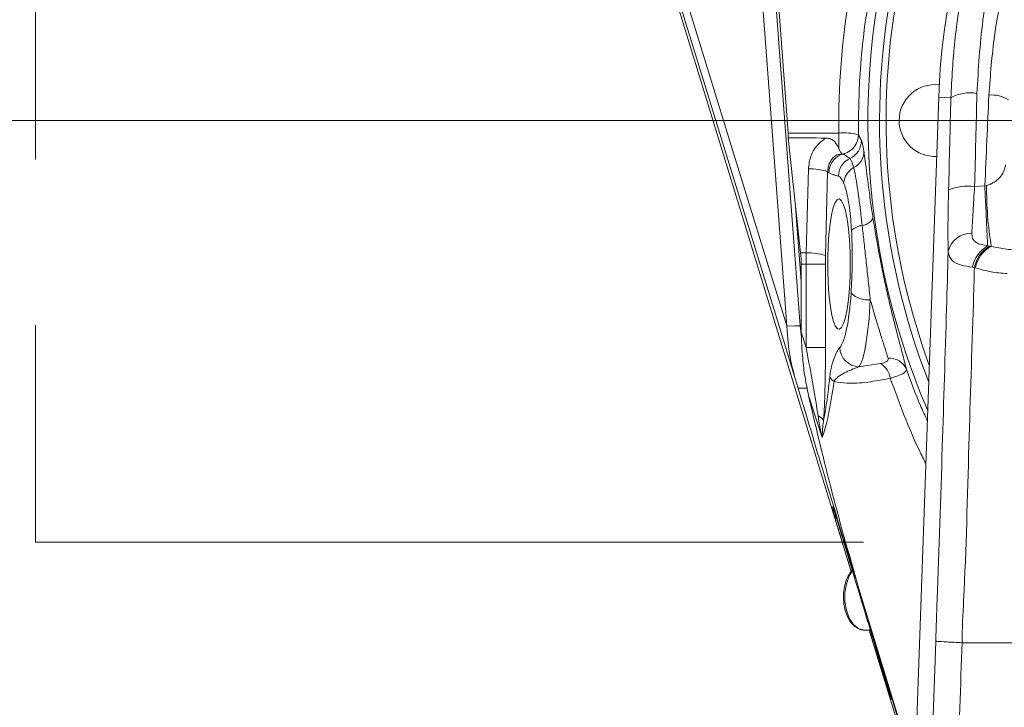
# Model space of a CAD drawing. Header units: millimetres. Extents: x 0 to 8410, y 0 to 5940.
# Tile 48 of 256: x 1199 to 1350, y 2883 to 2988. Entities that reach past the tile are written whole.
import ezdxf

# ---------------------------------------------------------------- set-up
doc = ezdxf.new("R2010")
doc.units = ezdxf.units.MM
doc.header["$LTSCALE"] = 10
doc.linetypes.add('CENTERX2', pattern=[20.32, 12.7, -2.54, 2.54, -2.54])
doc.styles.add('SLDTEXTSTYLE0', font='TXT', dxfattribs={"width": 0.605})
doc.dimstyles.new('SLDDIMSTYLE0', dxfattribs={"dimtxt": 50, "dimasz": 50, "dimexe": 0, "dimexo": 0.0625, "dimgap": 12.5, "dimtad": 1, "dimtoh": 1, "dimdec": 1, "dimrnd": 1e-09, "dimzin": 12, "dimdsep": 46, "dimtxsty": 'SLDTEXTSTYLE0', "dimsah": 1, "dimcen": 0.09, "dimadec": 0, "dimazin": 0, "dimtfac": 1, "dimtofl": 0, "dimtmove": 0, "dimatfit": 3, "dimfxl": 0, "dimfrac": 2, "dimtolj": 1, "dimtzin": 12, "dimarcsym": 0})
doc.dimstyles.new('SLDDIMSTYLE2', dxfattribs={"dimtxt": 50, "dimasz": 50, "dimexe": 0, "dimexo": 0.0625, "dimgap": 12.5, "dimtad": 1, "dimtoh": 1, "dimdec": 1, "dimrnd": 1e-09, "dimzin": 12, "dimdsep": 46, "dimtxsty": 'SLDTEXTSTYLE0', "dimsah": 1, "dimcen": 0.09, "dimadec": 0, "dimazin": 0, "dimtfac": 1, "dimtofl": 0, "dimtmove": 0, "dimatfit": 3, "dimfxl": 0, "dimfrac": 2, "dimtolj": 1, "dimtzin": 12, "dimarcsym": 0})

# ---------------------------------------------------------------- blocks, each defined once
blk = doc.blocks.new('*D6')
at = {"color": 7, "linetype": 'Continuous', "lineweight": 0}
for p, q in [((1398.8, 3148.04), (715.54, 3148.04)), ((730.54, 2973.04), (730.54, 3148.04)), ((1441.19, 2973.04), (715.54, 2973.04))]:
    blk.add_line(p, q, dxfattribs=at)
for points in [[(730.54, 3148.04), (723.04, 3098.04), (738.04, 3098.04)], [(730.54, 2973.04), (738.04, 3023.04), (723.04, 3023.04)]]:
    blk.add_solid(points, dxfattribs=at)
at = {"color": 7, "linetype": 'Continuous', "lineweight": 0, "insert": (666.09, 3003.26), "char_height": 50, "attachment_point": 1, "rotation": 90, "style": 'SLDTEXTSTYLE0'}
blk.add_mtext('175', dxfattribs=at)
blk = doc.blocks.new('*D7')
at = {"color": 7, "linetype": 'Continuous', "lineweight": 0}
for p, q in [((1441.19, 2973.04), (715.54, 2973.04)), ((730.54, 2973.04), (730.54, 1878.04)), ((1441.19, 1878.04), (715.54, 1878.04))]:
    blk.add_line(p, q, dxfattribs=at)
for points in [[(730.54, 2973.04), (723.04, 2923.04), (738.04, 2923.04)], [(730.54, 1878.04), (738.04, 1928.04), (723.04, 1928.04)]]:
    blk.add_solid(points, dxfattribs=at)
at = {"color": 7, "linetype": 'Continuous', "lineweight": 0, "insert": (666.09, 2349.16), "char_height": 50, "attachment_point": 1, "rotation": 90, "style": 'SLDTEXTSTYLE0'}
blk.add_mtext('1095', dxfattribs=at)
blk = doc.blocks.new('*D9')
at = {"color": 7, "linetype": 'Continuous', "lineweight": 0}
for p, q in [((1441.19, 3305.04), (615.54, 3305.04)), ((630.54, 3305.04), (630.54, 1383.04)), ((1102.29, 1383.04), (615.54, 1383.04))]:
    blk.add_line(p, q, dxfattribs=at)
for points in [[(630.54, 3305.04), (623.04, 3255.04), (638.04, 3255.04)], [(630.54, 1383.04), (638.04, 1433.04), (623.04, 1433.04)]]:
    blk.add_solid(points, dxfattribs=at)
at = {"color": 7, "linetype": 'Continuous', "lineweight": 0, "insert": (566.09, 2267.66), "char_height": 50, "attachment_point": 1, "rotation": 90, "style": 'SLDTEXTSTYLE0'}
blk.add_mtext('1922', dxfattribs=at)
blk = doc.blocks.new('*D11')
at = {"color": 7, "linetype": 'Continuous', "lineweight": 0}
for p, q in [((1441.19, 2973.04), (1441.19, 2553.47)), ((1386.19, 2703.04), (1386.19, 2553.47)), ((1386.19, 2568.47), (1119.57, 2568.47)), ((1386.19, 2568.47), (1441.19, 2568.47)), ((1441.19, 2568.47), (1541.19, 2568.47))]:
    blk.add_line(p, q, dxfattribs=at)
for points in [[(1386.19, 2568.47), (1336.19, 2575.97), (1336.19, 2560.97)], [(1441.19, 2568.47), (1491.19, 2560.97), (1491.19, 2575.97)]]:
    blk.add_solid(points, dxfattribs=at)
at = {"color": 7, "linetype": 'Continuous', "lineweight": 0, "insert": (1135.44, 2632.93), "char_height": 50, "attachment_point": 1, "style": 'SLDTEXTSTYLE0'}
blk.add_mtext('55', dxfattribs=at)

msp = doc.modelspace()

# ---------------------------------------------------------------- linework, layer by layer
at = {"color": 7, "linetype": 'CENTERX2', "lineweight": 0}
for p, q in [((1201.243864, 3348.092042), (1201.243864, 2908.466676)), ((1201.243864, 2908.466676), (2883.288741, 2908.466676))]:
    msp.add_line(p, q, dxfattribs=at)
at = {"color": 7, "linetype": 'Continuous', "lineweight": 0}
for p, q in [((1285.089744, 3038.374111), (1326.336622, 2903.934881)), ((1309.23279, 3037.682221), (1316.462122, 2941.58487)), ((1313.355006, 3015.349791), (1316.682696, 2971.115753)), ((1339.753542, 2976.613447), (1328.774478, 2664.544747)), ((1316.668961, 2970.395372), (1318.584885, 2952.78506)), ((1324.441623, 2968.722388), (1324.750513, 2968.133614)), ((1318.679251, 2951.044724), (1318.679251, 2940.619871)), ((1316.462122, 2941.58487), (1316.464294, 2941.558644)), ((1318.197701, 2932.04622), (1317.703217, 2933.68797)), ((1335.088003, 2876.219675), (1327.520251, 2901.303694)), ((1328.478124, 2894.934818), (1329.292919, 2894.934818)), ((1329.0979, 2894.934818), (1335.248019, 2874.88918)), ((1343.353104, 2893.044874), (1343.352768, 2893.044874)), ((1343.353104, 2893.044874), (1375.934075, 2893.044874))]:
    msp.add_line(p, q, dxfattribs=at)
at = {"color": 8, "linetype": 'Continuous', "lineweight": 0}
for p, q in [((1318.500493, 2941.584036), (1311.270673, 3037.687823)), ((1341.62708, 2976.547525), (1339.753542, 2976.613447)), ((1316.682696, 2971.115753), (1324.441623, 2971.115753)), ((1324.441623, 2968.722388), (1324.441623, 2971.115753)), ((1325.164217, 2967.921183), (1324.812353, 2967.822597)), ((1319.457613, 2952.763722), (1319.77386, 2965.622589)), ((1322.723213, 2965.208218), (1322.406966, 2952.349469)), ((1345.259715, 2962.921426), (1346.83432, 2963.020966)), ((1346.83432, 2963.020966), (1347.096998, 2963.100717)), ((1317.817196, 2959.841296), (1318.679251, 2948.382303)), ((1347.257834, 2953.830883), (1347.559657, 2953.797862)), ((1347.559657, 2953.797862), (1347.823005, 2953.769371)), ((1318.584885, 2952.78506), (1319.457613, 2952.763722)), ((1318.679251, 2951.044724), (1319.436576, 2951.044724)), ((1319.436576, 2951.044724), (1322.391, 2951.044724)), ((1319.436576, 2938.261911), (1319.436576, 2951.044724)), ((1322.391, 2951.044724), (1322.391, 2938.261911)), ((1345.23559, 2950.513527), (1344.931904, 2950.557277)), ((1345.377516, 2950.4724), (1345.23559, 2950.513527)), ((1318.720564, 2939.858482), (1318.500493, 2941.584036)), ((1319.436576, 2938.261911), (1322.391, 2938.261911)), ((1327.530444, 2935.308382), (1330.848668, 2935.815379)), ((1321.872376, 2924.499676), (1319.791522, 2930.911467)), ((1323.575646, 2913.656041), (1323.491819, 2913.879797)), ((1335.076291, 2876.604125), (1327.520251, 2901.303694)), ((1332.236353, 2885.040805), (1332.186695, 2885.255382))]:
    msp.add_line(p, q, dxfattribs=at)
at = {"color": 8, "linetype": 'Continuous', "lineweight": 0, "flags": 128}
for points in [[(1317.703217, 2933.68797), (1315.941509, 2939.402506), (1308.895375, 2962.260768), (1300.110813, 2990.764305)], [(1301.245727, 2990.954086), (1308.76163, 2966.566608), (1316.462122, 2941.58487)], [(1347.257834, 2953.830883), (1347.221877, 2954.480812), (1347.179439, 2955.307052), (1347.131219, 2956.295893), (1347.078036, 2957.430765), (1347.020764, 2958.692715), (1346.960377, 2960.060522), (1346.897881, 2961.511418), (1346.83432, 2963.020966)], [(1316.464294, 2941.558644), (1317.653675, 2941.573426), (1318.500493, 2941.584036)], [(1326.522998, 2904.04813), (1326.037712, 2903.269574), (1325.592551, 2902.080581), (1325.361397, 2900.740549), (1325.361397, 2899.3489), (1325.592551, 2898.008988), (1326.037712, 2896.819875), (1326.66387, 2895.870015), (1327.424582, 2895.229861), (1328.263432, 2894.94662), (1328.478124, 2894.934818)], [(1331.129435, 2664.463446), (1335.211094, 2778.805539), (1339.297216, 2893.269226)], [(1331.13559, 2888.462588), (1331.071619, 2888.78648), (1331.064287, 2888.973877)]]:
    msp.add_lwpolyline(points, dxfattribs=at)
at = {"color": 7, "linetype": 'Continuous', "lineweight": 0, "flags": 128}
msp.add_lwpolyline([(1326.196063, 2951.044724), (1326.164681, 2949.152276), (1326.071676, 2947.328136), (1325.920403, 2945.638344), (1325.716331, 2944.143936), (1325.466838, 2942.899034), (1325.18094, 2941.948459), (1324.868973, 2941.326663), (1324.542206, 2941.056058), (1324.212454, 2941.146538), (1323.891632, 2941.594765), (1323.59134, 2942.384526), (1323.322426, 2943.487212), (1323.094614, 2944.863126), (1322.916135, 2946.462557), (1322.793439, 2948.22745), (1322.730962, 2950.094149), (1322.730962, 2951.995298), (1322.793439, 2953.862116), (1322.916135, 2955.627009), (1323.094614, 2957.226321), (1323.322426, 2958.602235), (1323.59134, 2959.70504), (1323.891632, 2960.494802), (1324.212454, 2960.943029), (1324.542206, 2961.033389), (1324.868973, 2960.762903), (1325.18094, 2960.141108), (1325.466838, 2959.190533), (1325.716331, 2957.945511), (1325.920403, 2956.451223), (1326.071676, 2954.761431), (1326.164681, 2952.93729), (1326.196063, 2951.044724)], dxfattribs=at)
at = {"color": 7, "linetype": 'Continuous', "lineweight": 0}
for centre, radius, start, end in [((1441.190786, 2973.044765), 110.5, 6.94553026, 201.26976644), ((1441.190786, 2973.044765), 109.5, 6.62291892, 200.02224531), ((1441.190786, 2973.044765), 101.5, 3.26848477, 177.98507557), ((1441.190786, 2973.044765), 112.290369, 157.87513916, 203.30866146), ((1339.190786, 2973.044765), 5.5, 83.24367297, 180), ((1339.190786, 2973.044765), 5.5, 180, 272.54159589)]:
    msp.add_arc(centre, radius, start, end, dxfattribs=at)
at = {"color": 8, "linetype": 'Continuous', "lineweight": 0}
for centre, radius, start, end in [((1344.586043, 2971.063686), 6.231208, 80.45679518, 118.3503632), ((1347.920159, 2972.201624), 4.76283, 57.92038928, 95.59679075), ((1325.255975, 2962.127184), 9.025383, 76.01596971, 95.17678935), ((1324.431259, 2970.852155), 3.005894, 285.95615575, 0.62766344), ((1324.896673, 2969.963528), 3.003247, 294.10361931, 1.08844424), ((1325.94007, 2965.001335), 3.0383, 111.7876317, 179.31105174), ((1327.41753, 2964.482236), 3.030257, 115.28667623, 179.59433206), ((1323.218661, 2967.667378), 1.601233, 5.56282528, 16.9282021), ((1325.518664, 2968.321685), 2.768578, 295.59978844, 359.33226355), ((1320.14276, 2957.544862), 8.086146, 71.39026323, 92.61480742), ((1328.156276, 2963.207892), 2.987671, 118.84457991, 174.65426873), ((1323.108232, 2965.433297), 0.445982, 210.31022783, 242.45504447), ((1344.174828, 2955.732241), 7.270581, 81.41850343, 113.56892426), ((1402.35374, 2962.705943), 55.258152, 179.59066558, 189.30698), ((1327.803723, 2959.034095), 2.082352, 276.1130758, 334.28713203), ((1328.225912, 2954.406592), 2.564836, 94.48213344, 135.83410758), ((1344.752655, 2952.169416), 3.628499, 88.63345267, 167.48573718), ((1349.631429, 2949.681319), 4.780464, 119.7700197, 169.44163828), ((1349.967507, 2949.629567), 4.813774, 120.01323258, 169.41865504), ((1350.092074, 2949.530874), 4.807653, 118.16226215, 168.70626715), ((1389.391519, 2951.048258), 69.954943, 178.59482897, 180.00289504), ((1319.827063, 2944.687713), 8.084454, 71.39034742, 92.61926526), ((1375.496802, 2951.047321), 53.105803, 178.59497345, 180.00280262), ((1328.984995, 2949.500579), 3.951045, 227.48624792, 274.12825532), ((1318.488326, 2944.897013), 3.312999, 270.2104122, 273.30372542), ((1327.639608, 2938.372116), 3.065678, 182.11583704, 267.95934743), ((1328.98358, 2932.968628), 3.403314, 9.81824778, 56.76864699), ((1332.218139, 2933.805268), 2.82253, 23.35446755, 94.65375623), ((1324.530933, 2934.377962), 1.568095, 200.13489378, 238.42774315), ((1320.760186, 2926.302417), 1.559547, 30.61533343, 71.29590201), ((1325.578656, 2913.39894), 1.991871, 197.07184571, 221.36984873)]:
    msp.add_arc(centre, radius, start, end, dxfattribs=at)
for centre, major_axis, ratio, start_param, end_param in [((1441.190786, 2972.743086), (0, 116.76199), 0.9999872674, 1.2208803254, 1.5847339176), ((1317.321628, 2893.185211), (14.675816, 415.99929), 0.0523751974, 4.8813868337, 4.915992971), ((1321.313676, 2893.044765), (14.675052, 419.99931), 0.0518776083, 4.881351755, 4.9159578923), ((1365.951951, 2893.044765), (14.710519, 419.999303), 0.0520020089, 1.3715100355, 1.4052270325), ((1324.161655, 2951.044765), (0, 13), 0.1763269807, 3.3233592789, 4.3624846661), ((1327.116078, 2951.044765), (0, 16), 0.1432656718, 3.3233592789, 4.3624846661)]:
    msp.add_ellipse(centre, major_axis=major_axis, ratio=ratio, start_param=start_param, end_param=end_param, dxfattribs=at)
at = {"color": 7, "linetype": 'Continuous', "lineweight": 0}
for centre, major_axis, ratio, start_param, end_param in [((1314.349631, 2970.828221), (0, 3), 0.7812856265, 4.5675987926, 4.8083820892), ((3021.244738, 2970.828221), (1775.361819, -0.414305), 0.0016736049, 3.4249272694, 3.436275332), ((1304.505394, 2951.044765), (0, 15.106556), 0.9382585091, 4.7123889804, 4.8278451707)]:
    msp.add_ellipse(centre, major_axis=major_axis, ratio=ratio, start_param=start_param, end_param=end_param, dxfattribs=at)
at = {"color": 8, "linetype": 'Continuous', "lineweight": 0}
for points, knots in [([(1341.62708, 2976.547525), (1341.773451, 2979.445031), (1342.06673, 2985.250643), (1343.452152, 2993.833251), (1345.497013, 3002.246725), (1348.557738, 3011.318083), (1352.903936, 3020.879225), (1358.772309, 3030.686696), (1365.175959, 3039.079672), (1371.813731, 3046.137042), (1378.417089, 3052.025155), (1385.536611, 3057.333), (1393.038637, 3061.953079), (1400.880145, 3065.849795), (1408.987683, 3069.036387), (1417.377455, 3071.51438), (1424.438832, 3072.968922), (1428.683972, 3073.50453), (1430.030066, 3073.674366)], [0, 0, 0, 0, 0.0604716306, 0.1211644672, 0.1818666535, 0.2423499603, 0.3228447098, 0.4035862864, 0.4840823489, 0.546044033, 0.6082430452, 0.6704257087, 0.7323649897, 0.7922138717, 0.8523188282, 0.912403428, 0.9722239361, 1, 1, 1, 1]), ([(1429.376755, 3071.270749), (1428.449212, 3071.144597), (1424.736338, 3070.639623), (1418.305964, 3069.304307), (1410.244181, 3066.894787), (1402.46122, 3063.802038), (1394.931429, 3060.019675), (1387.72723, 3055.534508), (1380.890094, 3050.380669), (1374.5567, 3044.670108), (1368.189012, 3037.824931), (1362.045887, 3029.685698), (1356.420341, 3020.174985), (1351.86994, 3010.064653), (1348.519713, 2999.44356), (1346.272099, 2988.456753), (1345.836543, 2980.953913), (1345.619123, 2977.208659)], [0, 0, 0, 0, 0.0199767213, 0.0799650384, 0.140225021, 0.200509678, 0.2605314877, 0.3229133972, 0.3855414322, 0.4481897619, 0.5105994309, 0.5919465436, 0.6735391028, 0.7548879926, 0.8365140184, 0.9183913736, 1, 1, 1, 1]), ([(1347.455654, 2976.94175), (1347.684026, 2979.99452), (1348.141836, 2986.114314), (1349.953807, 2995.11083), (1352.540563, 3003.873063), (1356.145034, 3012.756641), (1360.891674, 3021.617198), (1366.862048, 3030.293377), (1373.601987, 3038.07513), (1380.991624, 3044.914643), (1388.881791, 3050.826681), (1397.277377, 3055.844918), (1406.087975, 3059.919407), (1415.189259, 3063.045436), (1422.998968, 3064.906728), (1427.749833, 3065.586753), (1429.307911, 3065.809772)], [0, 0, 0, 0, 0.0697168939, 0.1397593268, 0.2098160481, 0.2795526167, 0.3605322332, 0.4417513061, 0.5227291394, 0.5978876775, 0.6732428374, 0.7483795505, 0.8204708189, 0.8927638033, 0.9648311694, 1, 1, 1, 1]), ([(1333.6506, 3009.570763), (1333.030301, 3007.677399), (1331.168116, 3001.993376), (1328.962471, 2992.208458), (1327.541049, 2981.143793), (1327.468554, 2973.998067), (1327.436972, 2970.885083)], [0, 0, 0, 0, 0.1517631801, 0.455604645, 0.7628381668, 1, 1, 1, 1]), ([(1319.77386, 2965.622589), (1319.857204, 2966.283586), (1320.023814, 2967.604966), (1321.017378, 2969.273818), (1321.977203, 2970.023197), (1322.410837, 2970.361755)], [0, 0, 0, 0, 0.35430735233, 0.7082862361, 1, 1, 1, 1]), ([(1327.436972, 2970.885083), (1327.545249, 2970.681731), (1327.69866, 2970.393611), (1327.853749, 2970.105378), (1327.899378, 2970.020578)], [0, 0, 0, 0, 0.7057906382, 1, 1, 1, 1]), ([(1327.899378, 2970.020578), (1327.958245, 2969.864436), (1328.077609, 2969.547835), (1328.211461, 2968.77952), (1328.284518, 2968.305862), (1328.287054, 2968.28942)], [0, 0, 0, 0, 0.4843510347, 0.9821000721, 1, 1, 1, 1]), ([(1324.812353, 2967.822597), (1324.755534, 2967.827992), (1324.656419, 2967.837404), (1324.454317, 2967.859819), (1324.263861, 2967.821275), (1324.05923, 2967.739045), (1323.740014, 2967.529701), (1323.275498, 2967.0377), (1322.826103, 2966.234401), (1322.757511, 2965.55029), (1322.723213, 2965.208218)], [0, 0, 0, 0, 0.1108745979, 0.1934087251, 0.2430762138, 0.2729238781, 0.3589537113, 0.5117226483, 0.7558495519, 1, 1, 1, 1]), ([(1325.164217, 2967.921183), (1325.314872, 2967.805226), (1325.489888, 2967.670518), (1325.762868, 2967.472125), (1325.931738, 2967.352022), (1326.076372, 2967.253888), (1326.123163, 2967.222139)], [0, 0, 0, 0, 0.4722040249, 0.5485611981, 0.8539516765, 1, 1, 1, 1]), ([(1326.123163, 2967.222139), (1326.131773, 2967.214977), (1326.223103, 2967.139005), (1326.420527, 2966.839815), (1326.609516, 2966.188267), (1326.714918, 2965.824887)], [0, 0, 0, 0, 0.0440116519, 0.4668276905, 1, 1, 1, 1]), ([(1328.287054, 2968.28942), (1328.303108, 2968.18337), (1328.385928, 2967.63627), (1328.548701, 2966.417984), (1328.805255, 2964.394307), (1329.119058, 2961.988927), (1329.420807, 2959.83148), (1329.623631, 2958.49992), (1329.67988, 2958.130643)], [0, 0, 0, 0, 0.0510726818, 0.26347676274, 0.47590094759, 0.69579586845, 0.91563602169, 1, 1, 1, 1]), ([(1326.714918, 2965.824887), (1326.806534, 2965.427217), (1326.992416, 2964.620377), (1327.269102, 2962.939505), (1327.54856, 2960.947944), (1327.799428, 2958.927737), (1327.960136, 2957.531325), (1328.025475, 2956.963584)], [0, 0, 0, 0, 0.2099659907, 0.4260026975, 0.6359566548, 0.85199047, 1, 1, 1, 1]), ([(1347.096998, 2963.100717), (1347.299751, 2963.159696), (1347.55472, 2963.233865), (1348.131884, 2963.493478), (1348.815419, 2963.946062), (1349.508804, 2964.747309), (1349.888373, 2965.540663), (1349.968353, 2966.050953), (1349.997643, 2966.237828)], [0, 0, 0, 0, 0.11027028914, 0.13866883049, 0.34710384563, 0.58507981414, 0.8480505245, 1, 1, 1, 1]), ([(1324.387349, 2964.503691), (1324.3161, 2964.52469), (1324.095896, 2964.589592), (1323.838542, 2964.675497), (1323.414607, 2964.827261), (1323.139702, 2964.940205), (1322.90199, 2965.037868)], [0, 0, 0, 0, 0.1438076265, 0.4444576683, 0.5196202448, 1, 1, 1, 1]), ([(1325.1816, 2963.48624), (1325.044133, 2963.769073), (1324.786553, 2964.299039), (1324.514304, 2964.438608), (1324.387349, 2964.503691)], [0, 0, 0, 0, 0.5336829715, 1, 1, 1, 1]), ([(1326.38609, 2956.193611), (1326.347171, 2956.772059), (1326.264482, 2958.00104), (1326.068064, 2959.711949), (1325.81624, 2961.260965), (1325.518951, 2962.571886), (1325.295137, 2963.17851), (1325.1816, 2963.48624)], [0, 0, 0, 0, 0.1791568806, 0.3806405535, 0.5886998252, 0.7913546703, 1, 1, 1, 1]), ([(1345.259715, 2962.921426), (1345.176629, 2961.607107), (1345.050868, 2959.617728), (1344.918069, 2957.293714), (1344.865742, 2956.300753), (1344.839189, 2955.796883)], [0, 0, 0, 0, 0.4895341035, 0.74096801, 1, 1, 1, 1]), ([(1341.210361, 2952.955649), (1341.198657, 2953.58008), (1341.174907, 2954.847107), (1341.176138, 2957.135376), (1341.203081, 2959.662176), (1341.245929, 2961.475967), (1341.267671, 2962.396309)], [0, 0, 0, 0, 0.2437465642, 0.4945838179, 0.7435449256, 1, 1, 1, 1]), ([(1329.67988, 2958.130643), (1329.908906, 2956.705504), (1330.298644, 2954.280307), (1330.981316, 2950.709055), (1331.630899, 2947.607826), (1332.32148, 2944.608872), (1333.022258, 2941.771944), (1333.686608, 2939.223271), (1334.341145, 2936.781804), (1334.641567, 2935.590036), (1334.809419, 2934.924171)], [0, 0, 0, 0, 0.1603203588, 0.2728214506, 0.3853348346, 0.5004497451, 0.6155778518, 0.7332843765, 0.8509804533, 1, 1, 1, 1]), ([(1328.025475, 2956.963584), (1328.114542, 2956.167267), (1328.294942, 2954.554371), (1328.580761, 2951.916417), (1328.882686, 2949.132203), (1329.116443, 2946.981255), (1329.242631, 2945.808765), (1329.269428, 2945.559785)], [0, 0, 0, 0, 0.2143570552, 0.4341682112, 0.6795973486, 0.9319619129, 1, 1, 1, 1]), ([(1326.315008, 2946.588204), (1326.363926, 2947.461069), (1326.463186, 2949.232213), (1326.506555, 2951.788866), (1326.48417, 2954.145977), (1326.419071, 2955.505064), (1326.38609, 2956.193611)], [0, 0, 0, 0, 0.280454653, 0.5690750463, 0.7816828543, 1, 1, 1, 1]), ([(1344.839189, 2955.796883), (1344.849668, 2955.507886), (1344.870721, 2954.927292), (1345.420215, 2954.345424), (1346.268479, 2954.014109), (1346.930787, 2953.891451), (1347.257834, 2953.830883)], [0, 0, 0, 0, 0.26776398, 0.5379377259, 0.7718345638, 1, 1, 1, 1]), ([(1347.823005, 2953.769371), (1348.595531, 2953.608144), (1350.144599, 2953.284851), (1351.712957, 2953.177453), (1352.499168, 2953.123614)], [0, 0, 0, 0, 0.4987039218, 1, 1, 1, 1]), ([(1339.297216, 2893.269226), (1339.372863, 2895.398407), (1339.724833, 2905.305117), (1340.293874, 2922.323835), (1340.842066, 2940.089421), (1341.127219, 2950.05111), (1341.210361, 2952.955649)], [0, 0, 0, 0, 0.1067619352, 0.496744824, 0.8532654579, 1, 1, 1, 1]), ([(1344.931904, 2950.557277), (1344.342178, 2950.658547), (1343.004277, 2950.888297), (1341.578569, 2951.547149), (1341.338923, 2952.463864), (1341.210361, 2952.955649)], [0, 0, 0, 0, 0.2675965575, 0.6070917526, 1, 1, 1, 1]), ([(1345.23559, 2950.513527), (1345.180542, 2948.657743), (1344.912145, 2939.60944), (1344.32401, 2922.627619), (1343.925886, 2905.294627), (1343.353103, 2895.212402), (1343.353104, 2893.044914), (1343.353104, 2893.044874)], [0, 0, 0, 0, 0.0973335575, 0.474572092, 0.8871589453, 0.9999979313, 1, 1, 1, 1]), ([(1350.233924, 2949.591205), (1349.409487, 2949.657704), (1347.749897, 2949.791568), (1346.171706, 2950.244481), (1345.377516, 2950.4724)], [0, 0, 0, 0, 0.4967714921, 1, 1, 1, 1]), ([(1331.989135, 2936.618492), (1331.81468, 2937.195142), (1331.502976, 2938.225459), (1330.829568, 2940.331279), (1330.096191, 2942.678695), (1329.559708, 2944.548221), (1329.269428, 2945.559785)], [0, 0, 0, 0, 0.2814467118, 0.5028693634, 0.7310122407, 1, 1, 1, 1]), ([(1318.679251, 2940.619871), (1318.897743, 2939.939198), (1319.150054, 2939.153169), (1319.402711, 2938.367252), (1319.436576, 2938.261911)], [0, 0, 0, 0, 0.8659647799, 1, 1, 1, 1]), ([(1321.260303, 2927.7796), (1321.203809, 2928.141299), (1320.90508, 2930.053897), (1320.296923, 2933.558603), (1319.723831, 2936.69156), (1319.436576, 2938.261911)], [0, 0, 0, 0, 0.1042005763, 0.5509930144, 1, 1, 1, 1]), ([(1322.391, 2938.261911), (1322.383625, 2936.591326), (1322.372491, 2934.069055), (1322.288343, 2930.732154), (1322.206248, 2928.663671), (1322.127964, 2927.48306), (1322.102342, 2927.09665)], [0, 0, 0, 0, 0.4411904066, 0.6661149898, 0.8907207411, 1, 1, 1, 1]), ([(1323.058672, 2933.838174), (1323.140644, 2934.386936), (1323.319136, 2935.581867), (1323.703305, 2936.687289), (1324.122887, 2937.673534), (1324.423206, 2938.061513), (1324.57602, 2938.258931)], [0, 0, 0, 0, 0.215435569, 0.469111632, 0.7298634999, 1, 1, 1, 1]), ([(1327.530444, 2935.308382), (1327.142244, 2935.162949), (1326.011476, 2934.739326), (1324.740406, 2934.147553), (1323.900007, 2933.427163), (1323.736673, 2933.096188), (1323.70992, 2933.041975)], [0, 0, 0, 0, 0.2805593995, 0.8172266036, 0.9700624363, 1, 1, 1, 1]), ([(1330.848668, 2935.815379), (1330.884319, 2935.821747), (1331.152141, 2935.869584), (1331.573021, 2935.985892), (1331.845344, 2936.161558), (1332.008077, 2936.364934), (1331.997809, 2936.502388), (1331.989135, 2936.618492)], [0, 0, 0, 0, 0.04760256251, 0.35760541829, 0.62697726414, 0.68491517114, 1, 1, 1, 1]), ([(1322.102342, 2927.09665), (1322.229827, 2927.768376), (1322.603984, 2929.739836), (1322.878012, 2932.209793), (1323.058672, 2933.838174)], [0, 0, 0, 0, 0.3407250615, 1, 1, 1, 1]), ([(1334.809419, 2934.924171), (1334.773035, 2934.78098), (1334.698397, 2934.487235), (1333.861578, 2934.032721), (1332.948412, 2933.719609), (1332.406919, 2933.568474), (1332.337048, 2933.548972)], [0, 0, 0, 0, 0.3175642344, 0.6514577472, 0.9550260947, 1, 1, 1, 1]), ([(1334.809419, 2934.924171), (1335.491042, 2933.063393), (1336.465992, 2930.401858), (1337.652956, 2927.830561), (1338.010069, 2927.056954)], [0, 0, 0, 0, 0.699137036, 1, 1, 1, 1]), ([(1323.70992, 2933.041975), (1323.585286, 2932.214621), (1323.336116, 2930.560565), (1322.944546, 2928.413324), (1322.54759, 2926.595162), (1322.212182, 2925.392474), (1321.982432, 2924.75726), (1321.8913, 2924.543968), (1321.872376, 2924.499676)], [0, 0, 0, 0, 0.2388488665, 0.4775091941, 0.6757650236, 0.8736981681, 0.9737721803, 1, 1, 1, 1]), ([(1332.337048, 2933.548972), (1331.161211, 2933.331266), (1328.780555, 2932.890487), (1325.938869, 2932.692512), (1324.345628, 2932.942306), (1323.70992, 2933.041975)], [0, 0, 0, 0, 0.36969774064, 0.74850765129, 1, 1, 1, 1]), ([(1337.778989, 2920.488879), (1337.445615, 2921.153124), (1335.329887, 2925.368686), (1333.70549, 2929.808629), (1332.337048, 2933.548972)], [0, 0, 0, 0, 0.15756969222, 1, 1, 1, 1]), ([(1319.574557, 2932.063267), (1319.512132, 2932.062513), (1319.053179, 2932.056973), (1318.594228, 2932.051204), (1318.197701, 2932.04622)], [0, 0, 0, 0, 0.13601520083, 1, 1, 1, 1]), ([(1321.872376, 2924.499676), (1321.871295, 2924.504365), (1321.62442, 2925.575404), (1321.441962, 2926.67992), (1321.260303, 2927.7796)], [0, 0, 0, 0, 0.0043776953, 1, 1, 1, 1]), ([(1322.102342, 2927.09665), (1322.030946, 2926.491739), (1321.941678, 2925.735406), (1321.887204, 2924.908216), (1321.875785, 2924.637676), (1321.872452, 2924.502775), (1321.872376, 2924.499676)], [0, 0, 0, 0, 0.6636144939, 0.8297304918, 0.9960884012, 1, 1, 1, 1]), ([(1323.674552, 2912.814185), (1323.657405, 2912.897149), (1323.583762, 2913.253464), (1323.531733, 2913.607893), (1323.491819, 2913.879797)], [0, 0, 0, 0, 0.2328389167, 1, 1, 1, 1]), ([(1323.491819, 2913.879797), (1323.507386, 2913.862214), (1323.529017, 2913.837781), (1323.69236, 2913.357618), (1323.794085, 2913.039329), (1323.819179, 2912.960813)], [0, 0, 0, 0, 0.6591427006, 0.9159163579, 1, 1, 1, 1]), ([(1343.352768, 2893.044874), (1343.111452, 2886.38293), (1341.904864, 2853.073122), (1340.208783, 2806.438414), (1338.293169, 2753.133994), (1336.865964, 2713.153583), (1335.419325, 2673.17616), (1333.037035, 2610.151455), (1327.496898, 2466.989894), (1321.760948, 2318.438088), (1316.758659, 2187.506419), (1314.676267, 2131.370289), (1312.621879, 2075.220041), (1310.586368, 2019.062379), (1308.645665, 1965.497703), (1307.379716, 1930.654164), (1306.793827, 1914.528355)], [0, 0, 0, 0, 0.0204112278, 0.1020564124, 0.1428858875, 0.1837195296, 0.2245443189, 0.2653619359, 0.3769563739, 0.6638517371, 0.721191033, 0.7785340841, 0.8358858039, 0.8932416, 0.9505915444, 1, 1, 1, 1]), ([(1332.236353, 2885.040805), (1332.063615, 2885.574546), (1331.694744, 2886.714319), (1331.329692, 2887.855701), (1331.13559, 2888.462588)], [0, 0, 0, 0, 0.4682874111, 1, 1, 1, 1]), ([(1332.239728, 2885.193393), (1332.276924, 2885.067677), (1332.393439, 2884.673868), (1332.490016, 2884.323676), (1332.492638, 2884.261681), (1332.331181, 2884.752523), (1332.236353, 2885.040805)], [0, 0, 0, 0, 0.0943415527, 0.2955278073, 0.586249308, 1, 1, 1, 1])]:
    msp.add_open_spline(points, degree=3, knots=knots, dxfattribs=at)
at = {"color": 7, "linetype": 'Continuous', "lineweight": 0}
for points, knots in [([(1322.410837, 2970.361755), (1322.618581, 2970.348253), (1323.036333, 2970.321102), (1323.577338, 2970.036194), (1324.017667, 2969.557045), (1324.272491, 2969.090034), (1324.401749, 2968.809063), (1324.441623, 2968.722388)], [0, 0, 0, 0, 0.2076193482, 0.4175020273, 0.5952536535, 0.8751420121, 1, 1, 1, 1]), ([(1324.750513, 2968.133614), (1324.811597, 2968.05253), (1324.88979, 2967.948735), (1325.007488, 2967.915395), (1325.062938, 2967.91368), (1325.102168, 2967.917579), (1325.130091, 2967.921867), (1325.15825, 2967.92819), (1325.184479, 2967.93495), (1325.216737, 2967.945204), (1325.240332, 2967.954314), (1325.254232, 2967.960564), (1325.257584, 2967.962072)], [0, 0, 0, 0, 0.5751708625, 0.7362771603, 0.8169830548, 0.8474689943, 0.8782217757, 0.8973767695, 0.9165585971, 0.9414417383, 0.9858785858, 1, 1, 1, 1]), ([(1325.257584, 2967.962072), (1325.228573, 2967.948918), (1325.197549, 2967.934851), (1325.166248, 2967.922015), (1325.164217, 2967.921183)], [0, 0, 0, 0, 0.93512420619, 1, 1, 1, 1]), ([(1316.464294, 2941.558644), (1316.589183, 2939.852408), (1316.786314, 2937.159199), (1317.457317, 2934.618905), (1317.703217, 2933.68797)], [0, 0, 0, 0, 0.6335329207, 1, 1, 1, 1]), ([(1318.679251, 2940.619871), (1318.72916, 2939.282264), (1318.81556, 2936.966658), (1319.226505, 2933.719538), (1319.602639, 2931.850196), (1319.791522, 2930.911467)], [0, 0, 0, 0, 0.4050736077, 0.7012455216, 1, 1, 1, 1]), ([(1318.197701, 2932.04622), (1319.338695, 2928.250988), (1322.073761, 2919.153479), (1324.999844, 2909.428774), (1326.790318, 2903.503603), (1326.980129, 2902.875468)], [0, 0, 0, 0, 0.3902043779, 0.9353547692, 1, 1, 1, 1]), ([(1319.791522, 2930.911467), (1320.96892, 2925.906749), (1323.326209, 2915.886712), (1326.121252, 2906.168127), (1327.520251, 2901.303694)], [0, 0, 0, 0, 0.4994710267, 1, 1, 1, 1]), ([(1323.594332, 2913.636849), (1323.61752, 2913.571118), (1323.662246, 2913.444336), (1323.768387, 2913.118053), (1323.819499, 2912.960932)], [0, 0, 0, 0, 0.5184530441, 1, 1, 1, 1]), ([(1326.343965, 2903.944418), (1326.045524, 2904.919142), (1325.425769, 2906.943296), (1324.658262, 2909.465504), (1324.137661, 2911.193816), (1323.838272, 2912.209695), (1323.70976, 2912.665104), (1323.683598, 2912.775884), (1323.674552, 2912.814185)], [0, 0, 0, 0, 0.1871265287, 0.3885948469, 0.6011148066, 0.7587520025, 0.9165898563, 1, 1, 1, 1]), ([(1323.819179, 2912.960813), (1323.866019, 2912.815753), (1323.962426, 2912.517194), (1324.174494, 2911.839216), (1324.425492, 2911.025592), (1324.590586, 2910.481037), (1324.683003, 2910.176203)], [0, 0, 0, 0, 0.2241093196, 0.4612571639, 0.6984192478, 1, 1, 1, 1]), ([(1324.683003, 2910.176203), (1325.044636, 2908.979321), (1326.852791, 2902.994949), (1329.270584, 2895.003394), (1331.328949, 2888.21048), (1331.937436, 2886.20238)], [0, 0, 0, 0, 0.1497300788, 0.74864587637, 1, 1, 1, 1]), ([(1326.503772, 2904.15363), (1326.330896, 2903.947561), (1325.93732, 2903.478416), (1325.502433, 2902.488326), (1325.210243, 2901.299872), (1325.102968, 2900.227093), (1325.17044, 2899.594985), (1325.19317, 2899.38204)], [0, 0, 0, 0, 0.1819311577, 0.4141918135, 0.6479053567, 0.8813861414, 1, 1, 1, 1]), ([(1325.19317, 2899.38204), (1325.205684, 2899.173736), (1325.243701, 2898.540912), (1325.524301, 2897.54953), (1326.009041, 2896.498407), (1326.673219, 2895.657023), (1327.469874, 2895.119874), (1328.157264, 2894.89052), (1328.536407, 2894.958159), (1328.622077, 2894.973442)], [0, 0, 0, 0, 0.0847219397, 0.257384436, 0.431046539, 0.6060724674, 0.7808443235, 0.9504805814, 1, 1, 1, 1]), ([(1331.13559, 2888.462588), (1330.985888, 2888.934155), (1330.686563, 2889.877043), (1330.111177, 2891.71884), (1329.586086, 2893.408901), (1329.232603, 2894.553267), (1329.114746, 2894.934818)], [0, 0, 0, 0, 0.3008798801, 0.6016032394, 0.8671677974, 1, 1, 1, 1]), ([(1339.297216, 2893.269226), (1339.309068, 2893.266983), (1339.356519, 2893.258001), (1339.698414, 2893.226919), (1340.832524, 2893.158766), (1342.512688, 2893.082838), (1343.352768, 2893.044874)], [0, 0, 0, 0, 0.0593528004, 0.2376386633, 0.6188199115, 1, 1, 1, 1]), ([(1331.937436, 2886.20238), (1332.024119, 2885.915721), (1332.144221, 2885.518544), (1332.218938, 2885.264173), (1332.239728, 2885.193393)], [0, 0, 0, 0, 0.7217433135, 1, 1, 1, 1]), ([(1332.2399, 2885.193393), (1332.286472, 2885.035483), (1332.385797, 2884.698709), (1332.441793, 2884.489899), (1332.43925, 2884.501018), (1332.438704, 2884.503409)], [0, 0, 0, 0, 0.4093136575, 0.8729407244, 1, 1, 1, 1])]:
    msp.add_open_spline(points, degree=3, knots=knots, dxfattribs=at)

# ---------------------------------------------------------------- dimensions: what is measured, and where the dimension line sits
for base, p1, p2, picture, middle in [((630.538944, 1383.044765), (1441.190786, 3305.044765), (1102.291642, 1383.044765), '*D9', (630.538944, 2344.044765)), ((730.538944, 3148.044765), (1441.190786, 2973.044765), (1398.79603, 3148.044765), '*D6', (730.538944, 3060.544765)), ((730.538944, 1878.044765), (1441.190786, 2973.044765), (1441.190786, 1878.044765), '*D7', (730.538944, 2425.544765))]:
    dim = msp.add_linear_dim(base=base, p1=p1, p2=p2, angle=90, dimstyle='SLDDIMSTYLE0', dxfattribs=at)
    dim.commit()
    dim.dimension.update_dxf_attribs({"geometry": picture, "text_midpoint": middle, "dimtype": 160})
dim = msp.add_linear_dim(base=(1441.190786, 2568.4738), p1=(1386.190786, 2703.044765), p2=(1441.190786, 2973.044765), dimstyle='SLDDIMSTYLE2', dxfattribs=at)
dim.commit()
dim.dimension.update_dxf_attribs({"geometry": '*D11', "text_midpoint": (1173.636728, 2568.4738), "dimtype": 160})

doc.saveas('drawing.dxf')
